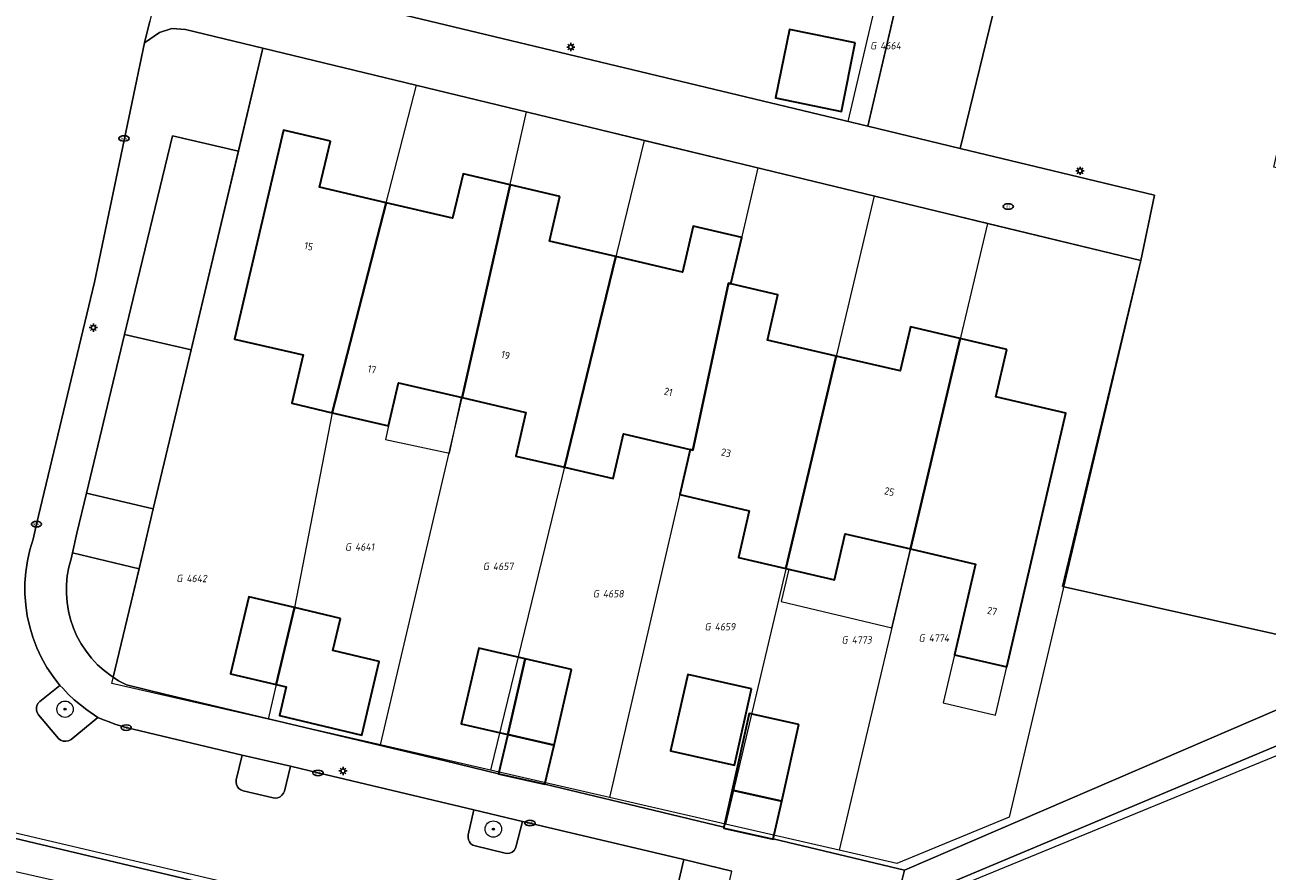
# Model space of a CAD drawing. Header units: metres. Extents: x 253395 to 254027, y 592765 to 593194.
# Tile 67 of 173: x 253529 to 253589, y 592951 to 592993. Entities that reach past the tile are written whole.
import ezdxf
from ezdxf.enums import TextEntityAlignment as Align
from ezdxf.lldxf.tags import DXFTag

# ---------------------------------------------------------------- set-up
doc = ezdxf.new("R2010")
doc.units = ezdxf.units.M
for name, color, linetype, lineweight in [('B-WE-GR-BEPLANTING_CULTUUR_BOSPLANTSOEN-GV', 254, 'Continuous', 18), ('B-WE-GR-BEPLANTING_CULTUUR_HEESTERS-GV', 254, 'Continuous', 18), ('B-WE-GR-BOOM-S', 254, 'Continuous', 25), ('B-WE-IE-MEUBILAIR-S', 254, 'Continuous', 25), ('B-WE-KG-GRENS_PERCEEL-G', 254, 'KG-PERCEEL-SO', 18), ('B-WE-KG-GRENS_PERCEEL-S', 254, 'Continuous', 25), ('B-WE-OG-BEBOUWING-GV', 254, 'Continuous', 35), ('B-WE-OG-BEBOUWING-T18', 254, 'Continuous', 18), ('B-WE-OG-BEBOUWING_LUIFEL-GV', 254, 'Continuous', 18), ('B-WE-OG-TERREIN_BEGROEID-GV', 254, 'Continuous', 18), ('B-WE-OG-TERREIN_ERF-GV', 254, 'Continuous', 18), ('B-WE-RI-HWA_GOOT_MOLGOOT-G', 254, 'Continuous', 18), ('B-WE-VH-OPENVERHARDING-GV', 254, 'Continuous', 18)]:
    doc.layers.add(name, color=color, linetype=linetype, lineweight=lineweight)
doc.styles.add('NLCS-ISO', font='txt')
doc.styles.add('NLCS-ISO-M200-T18', font='txt', dxfattribs={"height": 0.36})
doc.styles.get("Standard").update_dxf_attribs({"font": 'simplex.shx'})
tags = doc.linetypes.add('KG-PERCEEL-SO', pattern='A,5.5,-2,["P",Standard,S=1.8,R=0,X=-0.5,Y=-0.9],-2,5.5,-2,[5,NLCS.SHX,S=0.75,R=0,X=0,Y=0],-2', length=19).pattern_tags.tags
tags[6] = DXFTag(74, 10)

# ---------------------------------------------------------------- blocks, each defined once
blk = doc.blocks.new('SIE-MEUBILAIR_PAAL_LICHTMAST-SO')
for points in [[(-0.62, 0), (-1, 0)], [(-0.71, 0.71), (-0.44, 0.44)], [(0, 1), (0, 0.62)], [(0.44, 0.44), (0.71, 0.71)], [(1, 0), (0.62, 0)], [(-0.71, -0.71), (-0.44, -0.44)], [(0, -0.62), (0, -1)], [(0.44, -0.44), (0.71, -0.71)]]:
    blk.add_lwpolyline(points)
blk.add_circle((0, 0), 0.5)
blk = doc.blocks.new('SIE-MEUBILAIR_PUT_RIOOLPUT-SO')
blk.add_ellipse((0, 0), major_axis=(1.25, 0), ratio=0.54)
at = {"style": 'NLCS-ISO'}
blk.add_text('ri', height=0.75, dxfattribs=at).set_placement((-0.04, 0.07), align=Align.MIDDLE_CENTER)
blk = doc.blocks.new('SIE-MEUBILAIR_PUT_KOLK-SO')
blk.add_ellipse((0, 0), major_axis=(1.25, 0), ratio=0.54)
at = {"style": 'NLCS-ISO'}
blk.add_text('klk', height=0.75, dxfattribs=at).set_placement((0.03, 0), align=Align.MIDDLE_CENTER)
blk = doc.blocks.new('SGR-BOOM_GBKN-SO')
at = {"linetype": 'ByBlock', "lineweight": 18}
h = blk.add_hatch(color=0, dxfattribs=at)
h.dxf.hatch_style = 1
edge = h.paths.add_edge_path()
edge.add_arc((0, 0), 0.25, 0, 360)
at = {"color": 0, "linetype": 'ByBlock', "lineweight": 18}
for radius in [2, 0.25]:
    blk.add_circle((0, 0), radius, dxfattribs=at)
at = {"color": 0, "linetype": 'ByBlock', "lineweight": 18, "style": 'NLCS-ISO'}
blk.add_attdef('SOORT', (2.5, 0), '', height=1.5, dxfattribs=at)
blk = doc.blocks.new('SKG-PERCEELNUMMER-SO')
at = {"style": 'NLCS-ISO', "oblique": 10, "flags": 1}
for tag, p in [('GEMEENTECODE', (0, 2.55)), ('PERCEELGROOTTE', (0, -2.45))]:
    blk.add_attdef(tag, text='', height=1.8, dxfattribs=at).set_placement(p, align=Align.MIDDLE_CENTER)
at = {"style": 'NLCS-ISO', "oblique": 10}
blk.add_attdef('SECTIE', text='', height=1.8, dxfattribs=at).set_placement((-0.5, 0), align=Align.MIDDLE_RIGHT)
blk.add_attdef('PERCEELNUMMER', text='', height=1.8, dxfattribs=at).set_placement((0.5, 0), align=Align.MIDDLE_LEFT)

msp = doc.modelspace()

# ---------------------------------------------------------------- linework, layer by layer
at = {"layer": 'B-WE-GR-BEPLANTING_CULTUUR_BOSPLANTSOEN-GV'}
msp.add_lwpolyline([(253544.769, 593026.411), (253544.698, 593026.429), (253544.683, 593026.365), (253542.82, 593026.804), (253542.292, 593024.568), (253570.533, 593016.59), (253570.266, 593015.42), (253576.048, 593014.099), (253572.76, 593000), (253569.887, 592987.681), (253574.403, 592986.596), (253576.312, 592994.432), (253575.151, 592994.707), (253576.407, 593000), (253578.823, 593010.182), (253580.429, 593017.308), (253567.184, 593020.689), (253565.431, 593021.137)], close=True, dxfattribs=at)
at = {"layer": 'B-WE-GR-BEPLANTING_CULTUUR_HEESTERS-GV'}
for points in [[(253539.13, 592986.456), (253535.899, 592987.214), (253534.08, 592979.659), (253533.56, 592977.502), (253536.818, 592976.745)], [(253536.818, 592976.745), (253533.56, 592977.502), (253531.694, 592969.753), (253534.962, 592968.974)], [(253534.962, 592968.974), (253531.694, 592969.753), (253531.222, 592967.795), (253531.01, 592966.832), (253534.267, 592966.056)], [(253534.267, 592966.056), (253531.01, 592966.832), (253530.946, 592966.545), (253530.835, 592966.128), (253530.759, 592965.703), (253530.719, 592965.272), (253530.716, 592964.84), (253530.749, 592964.41), (253530.817, 592963.983), (253530.922, 592963.564), (253531.062, 592963.155), (253531.235, 592962.76), (253531.441, 592962.38), (253531.678, 592962.019), (253531.945, 592961.679), (253532.24, 592961.363), (253532.56, 592961.073), (253532.903, 592960.811), (253533.003, 592960.747)], [(253530.398, 592960.351), (253529.412, 592959.564), (253529.333, 592959.476), (253529.278, 592959.37), (253529.252, 592959.254), (253529.256, 592959.135), (253529.29, 592959.021), (253529.352, 592958.919), (253530.325, 592957.752), (253530.434, 592957.673), (253530.561, 592957.628), (253530.695, 592957.619), (253530.826, 592957.648), (253530.945, 592957.713), (253532.26, 592958.779), (253531.721, 592959.159), (253531.4, 592959.394), (253531.095, 592959.649), (253530.807, 592959.923), (253530.538, 592960.216)], [(253541.673, 592956.4), (253539.312, 592956.948), (253539.023, 592955.735), (253539.009, 592955.62), (253539.027, 592955.504), (253539.075, 592955.399), (253539.15, 592955.31), (253539.247, 592955.244), (253539.357, 592955.207), (253540.82, 592954.852), (253540.937, 592954.843), (253541.053, 592954.863), (253541.161, 592954.911), (253541.253, 592954.984), (253541.325, 592955.077), (253541.371, 592955.186)], [(253553.01, 592953.701), (253550.638, 592954.272), (253550.358, 592953.041), (253550.347, 592952.925), (253550.366, 592952.809), (253550.415, 592952.703), (253550.49, 592952.614), (253550.585, 592952.546), (253550.695, 592952.506), (253552.158, 592952.145), (253552.279, 592952.134), (253552.397, 592952.156), (253552.506, 592952.209), (253552.597, 592952.289), (253552.663, 592952.39), (253552.7, 592952.505)], [(253563.237, 592951.272), (253560.9, 592951.839), (253560.599, 592950.589), (253560.592, 592950.472), (253560.616, 592950.357), (253560.669, 592950.253), (253560.747, 592950.166), (253560.845, 592950.102), (253560.956, 592950.066), (253562.411, 592949.711), (253562.532, 592949.696), (253562.651, 592949.714), (253562.761, 592949.764), (253562.854, 592949.843), (253562.921, 592949.944), (253562.957, 592950.059)]]:
    msp.add_lwpolyline(points, close=True, dxfattribs=at)
at = {"layer": 'B-WE-KG-GRENS_PERCEEL-G'}
for points in [[(253568.913, 592987.909), (253536.181, 592995.784), (253537.928, 593003.11)], [(253573.015, 593001.095), (253569.885, 592987.675)], [(253570.744, 592995.763), (253568.913, 592987.909)], [(253540.575, 592958.7), (253532.933, 592960.452), (253540.324, 592991.491), (253547.594, 592989.734)], [(253546.354, 592983.94), (253547.83, 592989.677)], [(253547.594, 592989.734), (253547.614, 592989.729)], [(253547.614, 592989.729), (253547.83, 592989.677)], [(253547.83, 592989.677), (253547.945, 592989.649)], [(253547.945, 592989.649), (253553.206, 592988.377)], [(253550.06, 592974.42), (253553.206, 592988.377)], [(253553.206, 592988.377), (253553.282, 592988.359)], [(253553.282, 592988.359), (253558.961, 592986.986)], [(253569.885, 592987.675), (253568.913, 592987.909)], [(253558.961, 592986.986), (253551.442, 592956.209)], [(253558.961, 592986.986), (253564.515, 592985.644)], [(253564.515, 592985.644), (253563.2, 592979.978), (253563.073, 592980.007), (253561.342, 592971.854), (253561.205, 592971.886), (253557.26, 592954.876)], [(253564.515, 592985.644), (253570.196, 592984.271)], [(253570.196, 592984.271), (253562.93, 592953.576)], [(253570.196, 592984.271), (253575.737, 592982.932)], [(253546.354, 592983.94), (253543.713, 592973.678)], [(253575.737, 592982.932), (253568.486, 592952.303)], [(253575.737, 592982.932), (253583.228, 592981.122)], [(253583.228, 592981.122), (253576.792, 592953.916), (253571.311, 592951.656), (253568.486, 592952.303)], [(253546.077, 592957.439), (253550.06, 592974.42)], [(253543.713, 592973.678), (253541.866, 592964.154)], [(253540.975, 592960.392), (253541.866, 592964.154)], [(253540.975, 592960.392), (253540.575, 592958.7)], [(253607.506, 592956.478), (253596.081, 592959.466), (253571.733, 592949.468), (253570.677, 592945.03), (253569.286, 592939.397), (253569.054, 592938.379), (253537.957, 592946.198), (253538.592, 592948.896), (253517.294, 592953.723), (253517.714, 592955.435)], [(253540.848, 592958.637), (253540.575, 592958.7)], [(253546.077, 592957.439), (253540.848, 592958.637)], [(253546.132, 592957.426), (253546.077, 592957.439)], [(253551.442, 592956.209), (253546.132, 592957.426)], [(253557.26, 592954.876), (253551.442, 592956.209)], [(253562.93, 592953.576), (253557.26, 592954.876)], [(253568.486, 592952.303), (253562.93, 592953.576)]]:
    msp.add_lwpolyline(points, dxfattribs=at)
at = {"layer": 'B-WE-OG-BEBOUWING-GV'}
for points in [[(253569.276, 592991.758), (253566.056, 592992.411), (253565.376, 592989.058), (253568.596, 592988.405)], [(253543.621, 592986.943), (253541.323, 592987.482), (253538.932, 592977.28), (253542.283, 592976.501), (253541.734, 592974.138), (253543.713, 592973.678), (253546.354, 592983.94), (253543.096, 592984.703)], [(253552.402, 592984.809), (253550.104, 592985.347), (253549.596, 592983.18), (253546.354, 592983.94), (253543.713, 592973.678), (253546.46, 592973.039), (253546.949, 592975.143), (253550.06, 592974.42)], [(253554.833, 592984.239), (253552.402, 592984.809), (253550.06, 592974.42), (253553.177, 592973.695), (253552.681, 592971.562), (253555.058, 592971.009), (253557.574, 592981.307), (253554.323, 592982.063)], [(253563.724, 592982.235), (253561.344, 592982.788), (253560.824, 592980.551), (253557.574, 592981.307), (253555.058, 592971.009), (253557.434, 592970.457), (253557.943, 592972.645), (253561.206, 592971.886), (253561.342, 592971.854), (253563.073, 592980.007), (253563.2, 592979.978)], [(253563.2, 592979.978), (253563.073, 592980.007), (253561.342, 592971.854), (253561.206, 592971.886), (253560.694, 592969.681), (253564.095, 592968.89), (253563.564, 592966.608), (253565.887, 592966.068), (253568.344, 592976.447), (253564.979, 592977.23), (253565.494, 592979.445)], [(253574.405, 592977.303), (253571.973, 592977.868), (253571.939, 592977.72), (253571.474, 592975.719), (253568.344, 592976.447), (253565.887, 592966.068), (253568.265, 592965.515), (253568.786, 592967.758), (253571.97, 592967.018)], [(253576.688, 592976.772), (253574.405, 592977.303), (253571.97, 592967.018), (253575.154, 592966.278), (253574.123, 592961.846), (253576.678, 592961.252), (253579.563, 592973.658), (253576.148, 592974.452)], [(253541.866, 592964.154), (253539.628, 592964.684), (253538.737, 592960.922), (253540.975, 592960.392)], [(253544.107, 592963.623), (253541.866, 592964.154), (253540.975, 592960.392), (253541.463, 592960.276), (253541.131, 592958.873), (253545.153, 592957.92), (253546.005, 592961.514), (253543.735, 592962.051)], [(253553.139, 592961.654), (253550.873, 592962.178), (253550.017, 592958.479), (253552.285, 592957.955)], [(253555.406, 592961.129), (253553.139, 592961.654), (253552.285, 592957.955), (253554.55, 592957.431)], [(253564.207, 592960.179), (253561.085, 592960.877), (253560.251, 592957.148), (253563.373, 592956.45)], [(253566.514, 592958.438), (253564.086, 592958.976), (253563.256, 592955.23), (253565.677, 592954.701)], [(253554.55, 592957.431), (253552.285, 592957.955), (253551.841, 592956.03), (253554.108, 592955.517)], [(253565.677, 592954.701), (253563.256, 592955.23), (253562.857, 592953.427), (253562.844, 592953.367), (253565.26, 592952.839), (253565.263, 592952.851)]]:
    msp.add_lwpolyline(points, close=True, dxfattribs=at)
at = {"layer": 'B-WE-OG-BEBOUWING_LUIFEL-GV'}
for points in [[(253546.46, 592973.039), (253546.316, 592972.376), (253549.443, 592971.699), (253550.033, 592974.426), (253546.949, 592975.143)], [(253565.645, 592964.444), (253571.057, 592963.163), (253571.97, 592967.018), (253568.786, 592967.758), (253568.265, 592965.515), (253566.022, 592966.037)], [(253574.123, 592961.846), (253573.576, 592959.492), (253576.131, 592958.898), (253576.678, 592961.252)]]:
    msp.add_lwpolyline(points, close=True, dxfattribs=at)
at = {"layer": 'B-WE-OG-TERREIN_BEGROEID-GV'}
msp.add_lwpolyline([(253576.312, 592994.432), (253574.403, 592986.596), (253583.907, 592984.312), (253583.228, 592981.122), (253579.399, 592965.188), (253595.522, 592961.587), (253595.92, 592963.316), (253598.271, 592962.764), (253598.637, 592964.257), (253598.627, 592964.259), (253595.645, 592964.952), (253596.356, 592967.932), (253597.239, 592971.779), (253599.33, 592980.736), (253599.968, 592983.433), (253595.78, 592984.416), (253595.742, 592984.25), (253589.73, 592985.671), (253591.772, 592994.476)], dxfattribs=at)
at = {"layer": 'B-WE-OG-TERREIN_ERF-GV'}
for points in [[(253576.048, 593014.099), (253570.266, 593015.42), (253542.382, 593021.79), (253541.676, 593021.957), (253540.452, 593016.771), (253541.128, 593016.532), (253539.864, 593011.229), (253539.181, 593011.386), (253539.011, 593010.665), (253538.022, 593006.484), (253538.692, 593006.315), (253537.23, 593000.182), (253536.569, 593000.339), (253536.489, 593000), (253535.529, 592995.939), (253536.181, 592995.782), (253569.887, 592987.681), (253572.76, 593000)], [(253569.276, 592991.758), (253568.596, 592988.405), (253565.376, 592989.058), (253566.056, 592992.411)], [(253579.399, 592965.188), (253583.228, 592981.122), (253540.324, 592991.492), (253539.13, 592986.456), (253536.818, 592976.745), (253534.962, 592968.974), (253534.267, 592966.056), (253533.003, 592960.747), (253533.267, 592960.578), (253533.65, 592960.377), (253535.514, 592959.927), (253549.234, 592956.672), (253551.841, 592956.03), (253552.285, 592957.955), (253550.017, 592958.479), (253550.873, 592962.178), (253553.139, 592961.654), (253555.406, 592961.129), (253554.55, 592957.431), (253554.108, 592955.517), (253558.172, 592954.549), (253562.857, 592953.427), (253563.256, 592955.23), (253564.086, 592958.976), (253566.514, 592958.438), (253565.677, 592954.701), (253565.263, 592952.851), (253571.677, 592951.315), (253595.522, 592961.587)], [(253557.434, 592970.457), (253555.058, 592971.009), (253552.681, 592971.562), (253553.177, 592973.695), (253550.06, 592974.42), (253546.949, 592975.143), (253546.46, 592973.039), (253543.713, 592973.678), (253541.734, 592974.138), (253542.283, 592976.501), (253538.932, 592977.28), (253541.323, 592987.482), (253543.621, 592986.943), (253543.096, 592984.703), (253546.354, 592983.94), (253549.596, 592983.18), (253550.104, 592985.347), (253552.402, 592984.809), (253554.833, 592984.239), (253554.323, 592982.063), (253557.574, 592981.307), (253560.824, 592980.551), (253561.344, 592982.788), (253563.724, 592982.235), (253563.2, 592979.978), (253565.494, 592979.445), (253564.979, 592977.23), (253568.344, 592976.447), (253571.474, 592975.719), (253571.939, 592977.72), (253571.973, 592977.868), (253574.405, 592977.303), (253576.688, 592976.772), (253576.148, 592974.452), (253579.563, 592973.658), (253576.678, 592961.252), (253574.123, 592961.846), (253575.154, 592966.278), (253571.97, 592967.018), (253568.786, 592967.758), (253568.265, 592965.515), (253565.887, 592966.068), (253563.564, 592966.608), (253564.095, 592968.89), (253560.694, 592969.681), (253561.206, 592971.886), (253557.943, 592972.645)], [(253544.107, 592963.623), (253543.735, 592962.051), (253546.005, 592961.514), (253545.153, 592957.92), (253541.131, 592958.873), (253541.463, 592960.276), (253540.975, 592960.392), (253538.737, 592960.922), (253539.628, 592964.684), (253541.866, 592964.154)], [(253564.207, 592960.179), (253563.373, 592956.45), (253560.251, 592957.148), (253561.085, 592960.877)]]:
    msp.add_lwpolyline(points, close=True, dxfattribs=at)
msp.add_lwpolyline([(253595.303, 592959.674), (253571.244, 592949.584)], dxfattribs=at)
at = {"layer": 'B-WE-RI-HWA_GOOT_MOLGOOT-G'}
msp.add_lwpolyline([(253540.395, 592950.263), (253538.304, 592950.767), (253522.182, 592954.549), (253520.388, 592955.012)], dxfattribs=at)
at = {"layer": 'B-WE-VH-OPENVERHARDING-GV'}
for points in [[(253536.181, 592995.782), (253535.529, 592995.939), (253534.788, 592992.808), (253534.54, 592991.758), (253535.265, 592992.253), (253535.867, 592992.447), (253536.546, 592992.405), (253540.324, 592991.492), (253583.228, 592981.122), (253583.907, 592984.312), (253574.403, 592986.596), (253569.887, 592987.681)], [(253595.303, 592959.674), (253607.506, 592956.478), (253608.034, 592958.605), (253604.037, 592959.558), (253595.522, 592961.587), (253571.677, 592951.315), (253571.353, 592950.021), (253571.304, 592949.826), (253571.244, 592949.584)], [(253540.297, 592950), (253520.334, 592954.747), (253519.37, 592950.682), (253519.351, 592950.593), (253519.36, 592950.503), (253519.395, 592950.42), (253519.454, 592950.352), (253519.531, 592950.304), (253538.98, 592945.701), (253539.076, 592945.686), (253539.172, 592945.704), (253539.256, 592945.754), (253539.318, 592945.83), (253539.35, 592945.922)]]:
    msp.add_lwpolyline(points, close=True, dxfattribs=at)
for points in [[(253560.599, 592950.589), (253560.9, 592951.839), (253553.376, 592953.624), (253553.01, 592953.701), (253552.7, 592952.505), (253552.663, 592952.39), (253552.597, 592952.289), (253552.506, 592952.209), (253552.397, 592952.156), (253552.279, 592952.134), (253552.158, 592952.145), (253550.695, 592952.506), (253550.585, 592952.546), (253550.49, 592952.614), (253550.415, 592952.703), (253550.366, 592952.809), (253550.347, 592952.925), (253550.358, 592953.041), (253550.638, 592954.272), (253543.015, 592956.073), (253541.673, 592956.4), (253541.371, 592955.186), (253541.325, 592955.077), (253541.253, 592954.984), (253541.161, 592954.911), (253541.053, 592954.863), (253540.937, 592954.843), (253540.82, 592954.852), (253539.357, 592955.207), (253539.247, 592955.244), (253539.15, 592955.31), (253539.075, 592955.399), (253539.027, 592955.504), (253539.009, 592955.62), (253539.023, 592955.735), (253539.312, 592956.948), (253533.64, 592958.289), (253533.36, 592958.374), (253533.081, 592958.465), (253532.805, 592958.563), (253532.531, 592958.668), (253532.26, 592958.779), (253530.945, 592957.713), (253530.826, 592957.648), (253530.695, 592957.619), (253530.561, 592957.628), (253530.434, 592957.673), (253530.325, 592957.752), (253529.352, 592958.919), (253529.29, 592959.021), (253529.256, 592959.135), (253529.252, 592959.254), (253529.278, 592959.37), (253529.333, 592959.476), (253529.412, 592959.564), (253530.398, 592960.351), (253530.067, 592960.78), (253529.768, 592961.232), (253529.503, 592961.704), (253529.273, 592962.195), (253529.08, 592962.701), (253528.924, 592963.22), (253528.807, 592963.749), (253528.729, 592964.285), (253528.69, 592964.826), (253528.691, 592965.368), (253528.732, 592965.908), (253528.812, 592966.444), (253528.932, 592966.972), (253529.089, 592967.491), (253529.254, 592968.229), (253532.091, 592980.059), (253534.54, 592991.758), (253534.788, 592992.808)], [(253571.353, 592950.021), (253571.677, 592951.315), (253565.263, 592952.851), (253565.26, 592952.839), (253562.844, 592953.367), (253562.857, 592953.427), (253558.172, 592954.549), (253554.108, 592955.517), (253551.841, 592956.03), (253549.234, 592956.672), (253535.514, 592959.927), (253533.65, 592960.377), (253533.267, 592960.578), (253533.003, 592960.747), (253532.903, 592960.811), (253532.56, 592961.073), (253532.24, 592961.363), (253531.945, 592961.679), (253531.678, 592962.019), (253531.441, 592962.38), (253531.235, 592962.76), (253531.062, 592963.155), (253530.922, 592963.564), (253530.817, 592963.983), (253530.749, 592964.41), (253530.716, 592964.84), (253530.719, 592965.272), (253530.759, 592965.703), (253530.835, 592966.128), (253530.946, 592966.545), (253531.01, 592966.832), (253531.222, 592967.795), (253531.694, 592969.753), (253533.56, 592977.502), (253534.08, 592979.659), (253535.899, 592987.214), (253539.13, 592986.456), (253540.324, 592991.492), (253536.546, 592992.405), (253535.867, 592992.447), (253535.265, 592992.253), (253534.54, 592991.758), (253532.091, 592980.059), (253529.254, 592968.229), (253529.089, 592967.491), (253528.932, 592966.972), (253528.812, 592966.444), (253528.732, 592965.908), (253528.691, 592965.368), (253528.69, 592964.826), (253528.729, 592964.285), (253528.807, 592963.749), (253528.924, 592963.22), (253529.08, 592962.701), (253529.273, 592962.195), (253529.503, 592961.704), (253529.768, 592961.232), (253530.067, 592960.78), (253530.398, 592960.351), (253530.538, 592960.216), (253530.807, 592959.923), (253531.095, 592959.649), (253531.4, 592959.394), (253531.721, 592959.159), (253532.26, 592958.779), (253532.531, 592958.668), (253532.805, 592958.563), (253533.081, 592958.465), (253533.36, 592958.374), (253533.64, 592958.289), (253539.312, 592956.948), (253541.673, 592956.4), (253543.015, 592956.073), (253550.638, 592954.272), (253553.01, 592953.701), (253553.376, 592953.624), (253560.9, 592951.839), (253563.237, 592951.272)], [(253520.334, 592954.747), (253540.297, 592950)]]:
    msp.add_lwpolyline(points, dxfattribs=at)

# ---------------------------------------------------------------- block references
at = {"layer": 'B-WE-GR-BOOM-S', "xscale": 0.2, "yscale": 0.2, "zscale": 0.2}
for p in [(253530.651, 592959.189), (253551.585, 592953.329)]:
    msp.add_blockref('SGR-BOOM_GBKN-SO', p, dxfattribs=at)
at = {"layer": 'B-WE-IE-MEUBILAIR-S', "xscale": 0.2, "yscale": 0.2, "zscale": 0.2}
for name, p in [('SIE-MEUBILAIR_PAAL_LICHTMAST-SO', (253555.369, 592991.548)), ('SIE-MEUBILAIR_PUT_KOLK-SO', (253533.535, 592987.081)), ('SIE-MEUBILAIR_PAAL_LICHTMAST-SO', (253580.261, 592985.497)), ('SIE-MEUBILAIR_PUT_RIOOLPUT-SO', (253576.75, 592983.757)), ('SIE-MEUBILAIR_PAAL_LICHTMAST-SO', (253532.036, 592977.838)), ('SIE-MEUBILAIR_PUT_KOLK-SO', (253529.254, 592968.229)), ('SIE-MEUBILAIR_PUT_KOLK-SO', (253533.64, 592958.289)), ('SIE-MEUBILAIR_PAAL_LICHTMAST-SO', (253544.238, 592956.169)), ('SIE-MEUBILAIR_PUT_KOLK-SO', (253543.015, 592956.073)), ('SIE-MEUBILAIR_PUT_KOLK-SO', (253553.376, 592953.624))]:
    msp.add_blockref(name, p, dxfattribs=at)
at = {"layer": 'B-WE-KG-GRENS_PERCEEL-S', "xscale": 0.2, "yscale": 0.2, "zscale": 0.2}
for p, values in [((253570.396, 592991.613), {'PERCEELNUMMER': '4664', 'SECTIE': 'G'}), ((253544.727, 592967.117), {'PERCEELNUMMER': '4641', 'SECTIE': 'G'}), ((253551.468, 592966.171), {'PERCEELNUMMER': '4657', 'SECTIE': 'G'}), ((253536.484, 592965.576), {'PERCEELNUMMER': '4642', 'SECTIE': 'G'}), ((253556.841, 592964.828), {'PERCEELNUMMER': '4658', 'SECTIE': 'G'}), ((253562.303, 592963.217), {'PERCEELNUMMER': '4659', 'SECTIE': 'G'}), ((253568.998, 592962.575), {'PERCEELNUMMER': '4773', 'SECTIE': 'G'}), ((253572.765, 592962.667), {'PERCEELNUMMER': '4774', 'SECTIE': 'G'})]:
    msp.add_blockref('SKG-PERCEELNUMMER-SO', p, dxfattribs=at).add_auto_attribs(values)

# ---------------------------------------------------------------- texts
at = {"layer": 'B-WE-OG-BEBOUWING-T18', "style": 'NLCS-ISO-M200-T18'}
for s, rotation, p in [('15', 346.8, (253542.562, 592981.811)), ('19', 346.9, (253552.185, 592976.493)), ('17', 346.9, (253545.653, 592975.793)), ('21', 346.9, (253560.141, 592974.7)), ('23', 346.9, (253562.961, 592971.721)), ('25', 346.9, (253570.944, 592969.823)), ('27', 346.9, (253575.967, 592963.984))]:
    msp.add_text(s, height=0.36, rotation=rotation, dxfattribs=at).set_placement(p, align=Align.MIDDLE)

doc.saveas('drawing.dxf')
